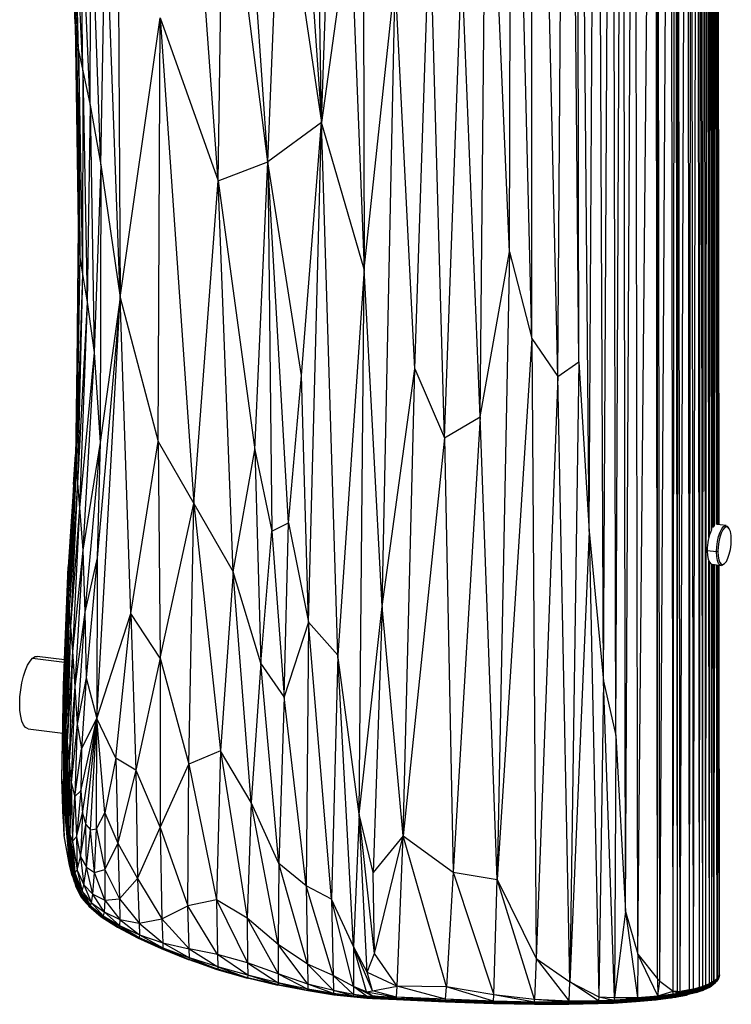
# Paper-space layout '_Dimétrica' of a CAD drawing. Header units: millimetres. Extents: x -171 to 38, y -160 to 385.
# Tile 1 of 9: x -157 to 38, y -160 to 110. Entities that reach past the tile are written whole.
import ezdxf

# ---------------------------------------------------------------- set-up
doc = ezdxf.new("R2010")
doc.units = ezdxf.units.MM

psp = doc.layouts.new('_Dimétrica')

# ---------------------------------------------------------------- linework, layer by layer
at = {"color": 7, "linetype": 'Continuous', "lineweight": 25}
for p, q in [((30.59, -155.2), (30.83, 359.36)), ((31.45, -154.89), (30.83, 359.36)), ((31.45, -154.89), (31.77, 359.78)), ((12.76, -146.4), (17.58, 356.55)), ((18.2, -153.14), (17.58, 356.55)), ((18.8, -153.78), (18.14, 356.62)), ((18.2, -153.14), (18.14, 356.62)), ((18.8, -153.78), (21.85, 357.15)), ((22.49, -156.48), (21.85, 357.15)), ((22.49, -156.48), (23.06, 357.35)), ((23.69, -156.52), (23.06, 357.35)), ((23.69, -156.52), (23.74, 357.47)), ((24.38, -156.57), (23.74, 357.47)), ((24.38, -156.57), (26.34, 358.01)), ((26.97, -156.19), (26.34, 358.01)), ((26.97, -156.19), (27.42, 358.28)), ((28.05, -155.94), (27.42, 358.28)), ((28.05, -155.94), (29.11, 358.75)), ((29.73, -155.48), (29.11, 358.75)), ((29.73, -155.48), (29.97, 359.04)), ((30.59, -155.2), (29.97, 359.04)), ((-3.37, 16.02), (-4.07, 354.42)), ((-0.53, -30.45), (-4.07, 354.42)), ((-0.53, -30.45), (1.55, 355.26)), ((3.36, -71.53), (1.55, 355.26)), ((3.36, -71.53), (5.65, 355.49)), ((6.79, -86.42), (5.65, 355.49)), ((6.79, -86.42), (8.68, 355.7)), ((9.39, -134.7), (8.68, 355.7)), ((9.39, -134.7), (12, 355.97)), ((12.76, -146.4), (12, 355.97)), ((-9.16, 12.01), (-6.64, 352.98)), ((-3.37, 16.02), (-6.64, 352.98)), ((-16.28, 22.47), (-16.13, 315.07)), ((-9.16, 12.01), (-16.13, 315.07)), ((32.24, -32.14), (31.89, 264.26)), ((32.42, -31.48), (32.48, 262.24)), ((32.97, -30.02), (32.62, 262.07)), ((33.08, -29.85), (33.02, 261.82)), ((33.46, -29.38), (33.11, 261.8)), ((33.49, -29.34), (33.22, 261.79)), ((33.6, -29.22), (33.25, 261.78)), ((33.79, -28.99), (33.88, 261.7)), ((34.38, -28.61), (34.03, 261.68)), ((34.41, -28.6), (34.14, 261.67)), ((34.51, -28.58), (34.16, 261.67)), ((34.61, -28.59), (34.49, 261.63)), ((34.92, -28.63), (34.57, 261.62)), ((34.94, -28.63), (34.63, 261.61)), ((34.99, -28.64), (34.64, 261.61)), ((35.01, -28.64), (34.7, 261.6)), ((35.07, -28.65), (34.72, 261.6)), ((-22.39, 46.17), (-21.88, 256.76)), ((-16.28, 22.47), (-21.88, 256.76)), ((-88.67, 70.9), (-99.27, 225.41)), ((-30.42, 0.98), (-28.61, 190.86)), ((-22.39, 46.17), (-28.61, 190.86)), ((-62.51, 186.36), (-62.23, 41.44)), ((-102.24, 65.66), (-111.01, 185.92)), ((-73.89, 81.65), (-75.6, 184.84)), ((-80.62, 178.3), (-73.89, 81.65)), ((-73.89, 81.65), (-70.69, 177.23)), ((-129.93, 170.64), (-129.09, 33.69)), ((-141.41, 108.71), (-144.29, 168.97)), ((-141.41, 108.71), (-143.86, 165.97)), ((-141.11, 105.06), (-143.86, 165.97)), ((-102.24, 65.66), (-100.85, 166.29)), ((-88.67, 70.9), (-100.85, 166.29)), ((-141.11, 105.06), (-143.29, 163.87)), ((-140.49, 101.35), (-143.29, 163.87)), ((-140.49, 101.35), (-142.25, 161.02)), ((-139.34, 95.81), (-142.25, 161.02)), ((-139.34, 95.81), (-140.3, 155.72)), ((-137.38, 86.41), (-140.3, 155.72)), ((-88.67, 70.9), (-85.05, 156.49)), ((-85.05, 156.49), (-73.89, 81.65)), ((-137.38, 86.41), (-137.14, 147.48)), ((-134.43, 70.02), (-137.14, 147.48)), ((-134.43, 70.02), (-133.07, 141.13)), ((-129.09, 33.69), (-133.07, 141.13)), ((-66.03, 138.68), (-73.89, 81.65)), ((-66.03, 138.68), (-62.23, 41.44)), ((-48.36, 14.15), (-44.25, 137.96)), ((-40.19, -4.8), (-44.25, 137.96)), ((-40.19, -4.8), (-35.47, 124.88)), ((-30.42, 0.98), (-35.47, 124.88)), ((-62.23, 41.44), (-53.7, 121.52)), ((-57.32, -51.09), (-53.7, 121.52)), ((-48.36, 14.15), (-53.7, 121.52)), ((-141.44, 109.33), (-140.65, 53.3)), ((-141.41, 108.71), (-141.11, 105.06)), ((-141.41, 108.71), (-140.65, 53.3)), ((-141.41, 108.71), (-140.54, 48.56)), ((-129.09, 33.69), (-118.13, 110.35)), ((-118.66, -5.77), (-118.13, 110.35)), ((-118.13, 110.35), (-102.24, 65.66)), ((-118.13, 110.35), (-108.91, -22.78)), ((-141.11, 105.06), (-140.49, 101.35)), ((-141.11, 105.06), (-140.54, 48.56)), ((-141.11, 105.06), (-140.17, 44.73)), ((-140.49, 101.35), (-139.34, 95.81)), ((-140.49, 101.35), (-140.17, 44.73)), ((-140.49, 101.35), (-139.43, 40.03)), ((-139.34, 95.81), (-139.43, 40.03)), ((-139.34, 95.81), (-137.38, 86.41)), ((-139.34, 95.81), (-138.17, 32.39)), ((-137.38, 86.41), (-138.17, 32.39)), ((-137.38, 86.41), (-134.43, 70.02)), ((-137.38, 86.41), (-136.22, 18.59)), ((-73.89, 81.65), (-88.67, 70.9)), ((-79.41, 12.24), (-73.89, 81.65)), ((-77.45, -55.31), (-73.89, 81.65)), ((-62.23, 41.44), (-73.89, 81.65)), ((-69.47, -64.41), (-73.89, 81.65)), ((-102.24, 65.66), (-88.67, 70.9)), ((-92.19, -8.06), (-88.67, 70.9)), ((-79.41, 12.24), (-88.67, 70.9)), ((-83.01, -28.08), (-88.67, 70.9)), ((-88.67, 70.9), (-87.57, -30.38)), ((-134.43, 70.02), (-136.22, 18.59)), ((-134.43, 70.02), (-134.63, -6.09)), ((-134.43, 70.02), (-129.09, 33.69)), ((-108.91, -22.78), (-102.24, 65.66)), ((-102.24, 65.66), (-92.19, -8.06)), ((-98.12, -41.51), (-102.24, 65.66)), ((-140.65, 53.3), (-141.11, 5.37)), ((-140.65, 53.3), (-140.54, 48.56)), ((-140.54, 48.56), (-141.32, -10.46)), ((-140.54, 48.56), (-140.17, 44.73)), ((-30.42, 0.98), (-22.39, 46.17)), ((-22.39, 46.17), (-25.75, -125.89)), ((-22.39, 46.17), (-16.28, 22.47)), ((-140.17, 44.73), (-141.32, -10.46)), ((-140.17, 44.73), (-141.18, -13.28)), ((-140.17, 44.73), (-139.43, 40.03)), ((-62.23, 41.44), (-69.47, -64.41)), ((-63.64, -108.01), (-62.23, 41.44)), ((-57.32, -51.09), (-62.23, 41.44)), ((-139.43, 40.03), (-141.18, -13.28)), ((-139.43, 40.03), (-140.83, -17.27)), ((-139.43, 40.03), (-138.17, 32.39)), ((-135.51, -81.72), (-129.09, 33.69)), ((-129.09, 33.69), (-135.46, -37.71)), ((-129.09, 33.69), (-134.63, -6.09)), ((-129.09, 33.69), (-118.66, -5.77)), ((-126.18, -52.97), (-129.09, 33.69)), ((-138.17, 32.39), (-140.83, -17.27)), ((-138.17, 32.39), (-140.22, -24.01)), ((-138.17, 32.39), (-136.22, 18.59)), ((-16.28, 22.47), (-25.75, -125.89)), ((-16.28, 22.47), (-9.16, 12.01)), ((-16.28, 22.47), (-15.05, -147.54)), ((-136.22, 18.59), (-140.22, -24.01)), ((-136.22, 18.59), (-139.36, -35.63)), ((-136.22, 18.59), (-134.63, -6.09)), ((-57.32, -51.09), (-48.36, 14.15)), ((-51.55, -113.98), (-48.36, 14.15)), ((-48.36, 14.15), (-40.19, -4.8)), ((-9.16, 12.01), (-3.37, 16.02)), ((-3.37, 16.02), (-5.86, -153.97)), ((-3.37, 16.02), (-0.53, -30.45)), ((-83.01, -28.08), (-79.41, 12.24)), ((-77.45, -55.31), (-79.41, 12.24)), ((-9.16, 12.01), (-15.05, -147.54)), ((-5.86, -153.97), (-9.16, 12.01)), ((-40.19, -4.8), (-30.42, 0.98)), ((-30.42, 0.98), (-37.82, -123.88)), ((-25.75, -125.89), (-30.42, 0.98)), ((-40.19, -4.8), (-51.55, -113.98)), ((-40.19, -4.8), (-37.82, -123.88)), ((-134.63, -6.09), (-139.36, -35.63)), ((-134.63, -6.09), (-138.82, -52.6)), ((-134.63, -6.09), (-135.46, -37.71)), ((-126.18, -52.97), (-118.66, -5.77)), ((-118.66, -5.77), (-108.91, -22.78)), ((-118.66, -5.77), (-118.13, -65.18)), ((-98.12, -41.51), (-92.19, -8.06)), ((-92.19, -8.06), (-87.57, -30.38)), ((-92.19, -8.06), (-90.52, -66.55)), ((-141.3, -8.52), (-143.46, -46.68)), ((-141.32, -10.46), (-143.46, -46.68)), ((-141.3, -8.43), (-143.45, -43.75)), ((-141.32, -10.46), (-143.35, -49.15)), ((-141.9, -17.6), (-141.35, -9.39)), ((-141.32, -10.46), (-141.18, -13.28)), ((-141.18, -13.28), (-143.35, -49.15)), ((-141.18, -13.28), (-143.1, -52.12)), ((-141.18, -13.28), (-140.83, -17.27)), ((-141.71, -15.3), (-143.33, -40.22)), ((-140.83, -17.27), (-143.1, -52.12)), ((-140.83, -17.27), (-142.7, -56.56)), ((-141.9, -17.6), (-142.49, -27.23)), ((-140.83, -17.27), (-140.22, -24.01)), ((-142.1, -21.59), (-143.33, -40.22)), ((-140.22, -24.01), (-142.7, -56.56)), ((-140.22, -24.01), (-142.16, -63.43)), ((-140.22, -24.01), (-139.36, -35.63)), ((-118.13, -65.18), (-108.91, -22.78)), ((-110.31, -94.31), (-108.91, -22.78)), ((-108.91, -22.78), (-98.12, -41.51)), ((-108.91, -22.78), (-101.59, -90.66)), ((-87.57, -30.38), (-83.01, -28.08)), ((-84.13, -75.78), (-83.01, -28.08)), ((-83.01, -28.08), (-77.45, -55.31)), ((36.98, -28.89), (34.55, -28.58)), ((37.79, -29.63), (37.58, -29.32)), ((-90.52, -66.55), (-87.57, -30.38)), ((-87.57, -30.38), (-84.13, -75.78)), ((-0.53, -30.45), (-5.86, -153.97)), ((-0.53, -30.45), (3.36, -71.53)), ((-0.53, -30.45), (2.1, -158.06)), ((-139.36, -35.63), (-142.16, -63.43)), ((-139.36, -35.63), (-141.55, -72.96)), ((-139.36, -35.63), (-138.82, -52.6)), ((-135.46, -37.71), (-138.82, -52.6)), ((-135.46, -37.71), (-138.46, -70.63)), ((-135.46, -37.71), (-135.51, -81.72)), ((34.35, -36.06), (31.82, -35.75)), ((34.73, -36.01), (34.35, -36.06)), ((-144.66, -72.58), (-143.33, -40.22)), ((-143.33, -40.22), (-144.64, -75.16)), ((-143.33, -40.22), (-143.45, -43.75)), ((32.39, -154.48), (32.25, -38.62)), ((32.39, -154.48), (32.42, -38.95)), ((33.11, -154.1), (32.98, -39.46)), ((33.11, -154.1), (33.09, -39.49)), ((33.13, -39.49), (35.6, -39.81)), ((33.61, -153.8), (33.47, -39.54)), ((33.61, -153.8), (33.5, -39.54)), ((33.75, -153.7), (33.61, -39.55)), ((33.75, -153.7), (33.78, -39.58)), ((34.53, -153.03), (34.39, -39.65)), ((34.53, -153.03), (34.42, -39.66)), ((34.66, -152.87), (34.53, -39.67)), ((34.66, -152.87), (34.62, -39.68)), ((35.07, -152.19), (34.94, -39.72)), ((35.07, -152.19), (34.95, -39.72)), ((35.14, -152.01), (35, -39.73)), ((35.14, -152.01), (35.02, -39.73)), ((35.22, -151.23), (35.08, -39.74)), ((36.29, -39.53), (36.57, -39.29)), ((-98.12, -41.51), (-101.59, -90.66)), ((-90.52, -66.55), (-98.12, -41.51)), ((-93.24, -104.8), (-98.12, -41.51)), ((-143.45, -43.75), (-144.64, -75.16)), ((-143.45, -43.75), (-144.53, -77.84)), ((-143.45, -43.75), (-143.46, -46.68)), ((-143.46, -46.68), (-144.53, -77.84)), ((-143.46, -46.68), (-144.42, -79.51)), ((-143.46, -46.68), (-143.35, -49.15)), ((-143.35, -49.15), (-144.42, -79.51)), ((-143.35, -49.15), (-144.24, -81.43)), ((-143.35, -49.15), (-143.1, -52.12)), ((-63.64, -108.01), (-57.32, -51.09)), ((-57.32, -51.09), (-59.73, -123.95)), ((-51.55, -113.98), (-57.32, -51.09)), ((-143.1, -52.12), (-144.24, -81.43)), ((-143.1, -52.12), (-143.97, -84.15)), ((-143.1, -52.12), (-142.7, -56.56)), ((-138.82, -52.6), (-141.55, -72.96)), ((-138.82, -52.6), (-140.88, -83.35)), ((-138.82, -52.6), (-138.46, -70.63)), ((-135.51, -81.72), (-126.18, -52.97)), ((-130.28, -92.65), (-126.18, -52.97)), ((-118.13, -65.18), (-126.18, -52.97)), ((-126.18, -52.97), (-124.81, -95.94)), ((-142.7, -56.56), (-143.97, -84.15)), ((-142.7, -56.56), (-143.6, -88.13)), ((-142.7, -56.56), (-142.16, -63.43)), ((-77.45, -55.31), (-84.13, -75.78)), ((-77.45, -55.31), (-78.13, -127.65)), ((-77.45, -55.31), (-69.47, -64.41)), ((-71.18, -131.29), (-77.45, -55.31)), ((-144.38, -65.67), (-151.87, -64.72)), ((-142.16, -63.43), (-143.6, -88.13)), ((-142.16, -63.43), (-143.13, -93.48)), ((-142.16, -63.43), (-141.55, -72.96)), ((-69.47, -64.41), (-71.18, -131.29)), ((-63.64, -108.01), (-69.47, -64.41)), ((-65.11, -144.24), (-69.47, -64.41)), ((-153.12, -65.22), (-144.4, -66.31)), ((-118.13, -65.18), (-124.81, -95.94)), ((-118.13, -65.18), (-110.31, -94.31)), ((-118.13, -65.18), (-118.12, -111.64)), ((-90.52, -66.55), (-93.24, -104.8)), ((-84.13, -75.78), (-90.52, -66.55)), ((-85.59, -121.55), (-90.52, -66.55)), ((-145.07, -98.36), (-144.66, -72.58)), ((-144.64, -75.16), (-144.66, -72.58)), ((-138.46, -70.63), (-140.88, -83.35)), ((-138.46, -70.63), (-139.72, -90.11)), ((-138.46, -70.63), (-135.51, -81.72)), ((3.36, -71.53), (2.1, -158.06)), ((3.36, -71.53), (6.79, -86.42)), ((6.43, -158.29), (3.36, -71.53)), ((-145.07, -98.36), (-144.64, -75.16)), ((-144.64, -75.16), (-144.53, -77.84)), ((-144.58, -104.88), (-144.64, -75.16)), ((-141.55, -72.96), (-143.13, -93.48)), ((-141.55, -72.96), (-142.52, -99.32)), ((-141.55, -72.96), (-140.88, -83.35)), ((-144.53, -77.84), (-144.58, -104.88)), ((-144.53, -77.84), (-144.42, -79.51)), ((-144.53, -77.84), (-144.43, -104.37)), ((-84.13, -75.78), (-85.59, -121.55)), ((-78.13, -127.65), (-84.13, -75.78)), ((-144.42, -79.51), (-144.43, -104.37)), ((-144.42, -79.51), (-144.24, -81.43)), ((-144.42, -79.51), (-144.28, -105.1)), ((-144.24, -81.43), (-144.28, -105.1)), ((-144.24, -81.43), (-143.97, -84.15)), ((-144.24, -81.43), (-144.06, -106.4)), ((-140.88, -83.35), (-142.52, -99.32)), ((-140.88, -83.35), (-141.57, -103.18)), ((-140.88, -83.35), (-139.72, -90.11)), ((-139.94, -101.63), (-135.51, -81.72)), ((-139.72, -90.11), (-135.51, -81.72)), ((-139.46, -107.72), (-135.51, -81.72)), ((-138.55, -110.79), (-135.51, -81.72)), ((-137.27, -112.27), (-135.51, -81.72)), ((-135.58, -112.05), (-135.51, -81.72)), ((-130.28, -92.65), (-135.51, -81.72)), ((-133.35, -107.61), (-135.51, -81.72)), ((-154.37, -84.57), (-144.87, -85.76)), ((-143.97, -84.15), (-144.06, -106.4)), ((-143.97, -84.15), (-143.6, -88.13)), ((-143.97, -84.15), (-143.77, -108.29)), ((-143.6, -88.13), (-143.77, -108.29)), ((-143.6, -88.13), (-143.13, -93.48)), ((-143.6, -88.13), (-143.4, -110.81)), ((6.79, -86.42), (6.43, -158.29)), ((6.79, -86.42), (9.39, -134.7)), ((-141.57, -103.18), (-139.72, -90.11)), ((-139.72, -90.11), (-139.94, -101.63)), ((-101.59, -90.66), (-110.31, -94.31)), ((-101.59, -90.66), (-102.71, -131.51)), ((-93.24, -104.8), (-101.59, -90.66)), ((-101.59, -90.66), (-94.3, -136.5)), ((-143.13, -93.48), (-143.4, -110.81)), ((-143.13, -93.48), (-142.52, -99.32)), ((-143.13, -93.48), (-142.9, -113.56)), ((-130.28, -92.65), (-133.35, -107.61)), ((-124.81, -95.94), (-130.28, -92.65)), ((-130.28, -92.65), (-129.74, -115.99)), ((-118.12, -111.64), (-110.31, -94.31)), ((-110.61, -133.1), (-110.31, -94.31)), ((-110.31, -94.31), (-102.71, -131.51)), ((-124.81, -95.94), (-129.74, -115.99)), ((-124.81, -95.94), (-118.12, -111.64)), ((-124.81, -95.94), (-124.37, -125.6)), ((-145.07, -98.36), (-144.58, -104.88)), ((-144.44, -113.9), (-145.07, -98.36)), ((-144.74, -109.24), (-145.07, -98.36)), ((-142.52, -99.32), (-142.9, -113.56)), ((-142.52, -99.32), (-141.57, -103.18)), ((-142.52, -99.32), (-142.17, -115.36)), ((-141.57, -103.18), (-139.94, -101.63)), ((-139.94, -101.63), (-141.1, -114.22)), ((-139.94, -101.63), (-139.46, -107.72)), ((-144.58, -104.88), (-144.43, -104.37)), ((-144.44, -113.9), (-144.58, -104.88)), ((-144.58, -104.88), (-143.18, -120.4)), ((-144.43, -104.37), (-144.28, -105.1)), ((-144.43, -104.37), (-143.1, -120.37)), ((-144.43, -104.37), (-143.18, -120.4)), ((-144.28, -105.1), (-144.06, -106.4)), ((-144.28, -105.1), (-142.88, -120.89)), ((-144.28, -105.1), (-143.1, -120.37)), ((-142.17, -115.36), (-141.57, -103.18)), ((-141.57, -103.18), (-141.1, -114.22)), ((-93.24, -104.8), (-94.3, -136.5)), ((-85.59, -121.55), (-93.24, -104.8)), ((-85.82, -143.73), (-93.24, -104.8)), ((-144.06, -106.4), (-143.77, -108.29)), ((-144.06, -106.4), (-142.63, -121.61)), ((-144.06, -106.4), (-142.88, -120.89)), ((-141.1, -114.22), (-139.46, -107.72)), ((-139.46, -107.72), (-139.96, -119.68)), ((-139.46, -107.72), (-138.55, -110.79)), ((-135.58, -112.05), (-133.35, -107.61)), ((-133.35, -107.61), (-129.74, -115.99)), ((-133.35, -107.61), (-133.33, -123.2)), ((-144.74, -109.24), (-144.44, -113.9)), ((-143.77, -108.29), (-143.4, -110.81)), ((-143.77, -108.29), (-142.63, -121.61)), ((-143.77, -108.29), (-142.36, -122.49)), ((-63.64, -108.01), (-65.11, -144.24)), ((-59.73, -123.95), (-63.64, -108.01)), ((-61.37, -151.34), (-63.64, -108.01)), ((-59.4, -146.16), (-63.64, -108.01)), ((-143.4, -110.81), (-142.9, -113.56)), ((-143.4, -110.81), (-142.36, -122.49)), ((-143.4, -110.81), (-142.02, -123.44)), ((-139.96, -119.68), (-138.55, -110.79)), ((-138.55, -110.79), (-137.27, -112.27)), ((-138.32, -122.55), (-138.55, -110.79)), ((-138.32, -122.55), (-137.27, -112.27)), ((-137.27, -112.27), (-135.58, -112.05)), ((-136.14, -124.02), (-137.27, -112.27)), ((-136.14, -124.02), (-135.58, -112.05)), ((-135.58, -112.05), (-133.33, -123.2)), ((-124.37, -125.6), (-118.12, -111.64)), ((-118.12, -111.64), (-110.61, -133.1)), ((-118.12, -111.64), (-117.7, -136.68)), ((-143.04, -121.96), (-144.44, -113.9)), ((-142.9, -113.56), (-142.17, -115.36)), ((-142.9, -113.56), (-142.02, -123.44)), ((-142.9, -113.56), (-141.55, -124.04)), ((-142.17, -115.36), (-141.1, -114.22)), ((-142.17, -115.36), (-140.9, -123.34)), ((-142.17, -115.36), (-141.55, -124.04)), ((-141.1, -114.22), (-139.96, -119.68)), ((-141.1, -114.22), (-140.9, -123.34)), ((-129.74, -115.99), (-133.33, -123.2)), ((-129.74, -115.99), (-124.37, -125.6)), ((-129.74, -115.99), (-129.32, -131.2)), ((-51.55, -113.98), (-59.73, -123.95)), ((-59.4, -146.16), (-51.55, -113.98)), ((-53.18, -155.12), (-51.55, -113.98)), ((-51.55, -113.98), (-37.82, -123.88)), ((-39.69, -155.35), (-51.55, -113.98)), ((-143.18, -120.4), (-143.1, -120.37)), ((-143.18, -120.4), (-141.4, -127.74)), ((-143.04, -121.96), (-143.18, -120.4)), ((-143.1, -120.37), (-142.88, -120.89)), ((-143.1, -120.37), (-141.07, -128.21)), ((-143.1, -120.37), (-141.4, -127.74)), ((-142.88, -120.89), (-142.63, -121.61)), ((-142.88, -120.89), (-140.72, -128.71)), ((-142.88, -120.89), (-141.07, -128.21)), ((-140.9, -123.34), (-139.96, -119.68)), ((-139.96, -119.68), (-138.32, -122.55)), ((-139.96, -119.68), (-139.04, -127.4)), ((-143.04, -121.96), (-141.7, -126.51)), ((-142.24, -124.89), (-143.04, -121.96)), ((-142.63, -121.61), (-142.36, -122.49)), ((-142.63, -121.61), (-140.46, -129.11)), ((-142.63, -121.61), (-140.72, -128.71)), ((-142.36, -122.49), (-142.02, -123.44)), ((-142.36, -122.49), (-140.22, -129.41)), ((-142.36, -122.49), (-140.46, -129.11)), ((-142.02, -123.44), (-141.55, -124.04)), ((-142.02, -123.44), (-140.22, -129.41)), ((-142.02, -123.44), (-139.94, -129.55)), ((-141.55, -124.04), (-140.9, -123.34)), ((-141.55, -124.04), (-139.57, -129.17)), ((-141.55, -124.04), (-139.94, -129.55)), ((-140.9, -123.34), (-139.04, -127.4)), ((-140.9, -123.34), (-139.57, -129.17)), ((-139.04, -127.4), (-138.32, -122.55)), ((-138.32, -122.55), (-136.14, -124.02)), ((-136.57, -129.95), (-138.32, -122.55)), ((-136.57, -129.95), (-136.14, -124.02)), ((-136.14, -124.02), (-133.33, -123.2)), ((-133.36, -131.56), (-136.14, -124.02)), ((-133.33, -123.2), (-133.36, -131.56)), ((-133.33, -123.2), (-129.32, -131.2)), ((-85.59, -121.55), (-85.82, -143.73)), ((-78.13, -127.65), (-85.59, -121.55)), ((-77.76, -149.1), (-85.59, -121.55)), ((-59.4, -146.16), (-59.73, -123.95)), ((-37.82, -123.88), (-39.69, -155.35)), ((-37.82, -123.88), (-25.75, -125.89)), ((-37.82, -123.88), (-26.64, -157.54)), ((-142.24, -124.89), (-142.01, -125.44)), ((-129.32, -131.2), (-124.37, -125.6)), ((-124.37, -125.6), (-117.7, -136.68)), ((-124.37, -125.6), (-123.93, -137.85)), ((-26.64, -157.54), (-25.75, -125.89)), ((-25.75, -125.89), (-15.05, -147.54)), ((-15.51, -158.81), (-25.75, -125.89)), ((-141.4, -127.74), (-141.07, -128.21)), ((-141.4, -127.74), (-139.09, -131.69)), ((-141.4, -127.74), (-139.84, -130.79)), ((-141.07, -128.21), (-140.72, -128.71)), ((-141.07, -128.21), (-138.3, -132.53)), ((-141.07, -128.21), (-139.09, -131.69)), ((-140.72, -128.71), (-140.46, -129.11)), ((-140.72, -128.71), (-137.91, -132.98)), ((-140.72, -128.71), (-138.3, -132.53)), ((-140.46, -129.11), (-140.22, -129.41)), ((-140.46, -129.11), (-137.66, -133.21)), ((-140.46, -129.11), (-137.91, -132.98)), ((-140.22, -129.41), (-139.94, -129.55)), ((-140.22, -129.41), (-137.46, -133.28)), ((-140.22, -129.41), (-137.66, -133.21)), ((-139.94, -129.55), (-139.57, -129.17)), ((-139.94, -129.55), (-137.23, -133.1)), ((-139.94, -129.55), (-137.46, -133.28)), ((-139.57, -129.17), (-139.04, -127.4)), ((-139.57, -129.17), (-136.94, -132.31)), ((-139.57, -129.17), (-137.23, -133.1)), ((-139.04, -127.4), (-136.57, -129.95)), ((-139.04, -127.4), (-136.94, -132.31)), ((-71.18, -131.29), (-78.13, -127.65)), ((-78.13, -127.65), (-77.76, -149.1)), ((-70.74, -152.26), (-78.13, -127.65)), ((-139.84, -130.79), (-139.09, -131.69)), ((-139.09, -131.69), (-138.3, -132.53)), ((-136.94, -132.31), (-136.57, -129.95)), ((-136.57, -129.95), (-133.36, -131.56)), ((-133.54, -134.8), (-136.57, -129.95)), ((-133.36, -131.56), (-133.54, -134.8)), ((-133.36, -131.56), (-129.32, -131.2)), ((-133.36, -131.56), (-129.22, -136.85)), ((-129.32, -131.2), (-123.93, -137.85)), ((-129.32, -131.2), (-129.22, -136.85)), ((-102.71, -131.51), (-110.61, -133.1)), ((-94.3, -136.5), (-102.71, -131.51)), ((-102.71, -131.51), (-94.21, -148.72)), ((-102.71, -131.51), (-102.42, -146.44)), ((-65.11, -144.24), (-71.18, -131.29)), ((-71.18, -131.29), (-70.74, -152.26)), ((-65.17, -155.23), (-71.18, -131.29)), ((-138.3, -132.53), (-137.91, -132.98)), ((-137.91, -132.98), (-137.66, -133.21)), ((-137.66, -133.21), (-137.46, -133.28)), ((-137.66, -133.21), (-134.1, -136.26)), ((-137.66, -133.21), (-134.34, -136.1)), ((-137.46, -133.28), (-137.23, -133.1)), ((-137.46, -133.28), (-133.91, -136.22)), ((-137.46, -133.28), (-134.1, -136.26)), ((-137.23, -133.1), (-136.94, -132.31)), ((-137.23, -133.1), (-133.73, -135.9)), ((-137.23, -133.1), (-133.91, -136.22)), ((-136.94, -132.31), (-133.54, -134.8)), ((-136.94, -132.31), (-133.73, -135.9)), ((-133.54, -134.8), (-133.73, -135.9)), ((-133.54, -134.8), (-129.22, -136.85)), ((-133.54, -134.8), (-129.3, -138.54)), ((-117.7, -136.68), (-110.61, -133.1)), ((-102.42, -146.44), (-110.61, -133.1)), ((-110.22, -144.95), (-110.61, -133.1)), ((9.39, -134.7), (6.43, -158.29)), ((9.39, -134.7), (12.76, -146.4)), ((9.39, -134.7), (12.67, -158.26)), ((-134.1, -136.26), (-134.34, -136.1)), ((-134.34, -136.1), (-129.89, -138.97)), ((-133.91, -136.22), (-134.1, -136.26)), ((-134.1, -136.26), (-129.61, -139.09)), ((-134.1, -136.26), (-129.89, -138.97)), ((-133.73, -135.9), (-133.91, -136.22)), ((-133.91, -136.22), (-129.43, -139.01)), ((-133.91, -136.22), (-129.61, -139.09)), ((-133.73, -135.9), (-129.3, -138.54)), ((-133.73, -135.9), (-129.43, -139.01)), ((-129.22, -136.85), (-129.3, -138.54)), ((-129.22, -136.85), (-123.93, -137.85)), ((-129.22, -136.85), (-123.85, -141.07)), ((-123.93, -137.85), (-117.7, -136.68)), ((-117.7, -136.68), (-110.22, -144.95)), ((-117.7, -136.68), (-117.44, -143.28)), ((-85.82, -143.73), (-94.3, -136.5)), ((-94.3, -136.5), (-94.21, -148.72)), ((-94.3, -136.5), (-85.84, -151.81)), ((-129.89, -138.97), (-124.39, -141.89)), ((-129.61, -139.09), (-129.89, -138.97)), ((-129.43, -139.01), (-129.61, -139.09)), ((-129.61, -139.09), (-124.08, -141.99)), ((-129.61, -139.09), (-124.39, -141.89)), ((-129.3, -138.54), (-129.43, -139.01)), ((-129.43, -139.01), (-123.92, -141.84)), ((-129.43, -139.01), (-124.08, -141.99)), ((-129.3, -138.54), (-123.85, -141.07)), ((-129.3, -138.54), (-123.92, -141.84)), ((-123.93, -137.85), (-117.44, -143.28)), ((-123.93, -137.85), (-123.85, -141.07)), ((-124.39, -141.89), (-117.86, -144.87)), ((-124.08, -141.99), (-124.39, -141.89)), ((-123.92, -141.84), (-124.08, -141.99)), ((-124.08, -141.99), (-117.56, -144.94)), ((-124.08, -141.99), (-117.86, -144.87)), ((-123.85, -141.07), (-123.92, -141.84)), ((-123.92, -141.84), (-117.44, -144.68)), ((-123.92, -141.84), (-117.56, -144.94)), ((-123.85, -141.07), (-117.44, -143.28)), ((-123.85, -141.07), (-117.44, -144.68)), ((-117.56, -144.94), (-117.86, -144.87)), ((-117.86, -144.87), (-110.49, -147.81)), ((-117.44, -144.68), (-117.56, -144.94)), ((-117.56, -144.94), (-110.23, -147.82)), ((-117.56, -144.94), (-110.49, -147.81)), ((-117.44, -143.28), (-110.22, -144.95)), ((-117.44, -143.28), (-110.15, -147.38)), ((-117.44, -143.28), (-117.44, -144.68)), ((-117.44, -144.68), (-110.15, -147.38)), ((-117.44, -144.68), (-110.23, -147.82)), ((-102.42, -146.44), (-110.22, -144.95)), ((-110.22, -144.95), (-102.32, -149.85)), ((-110.15, -147.38), (-110.22, -144.95)), ((-85.82, -143.73), (-85.84, -151.81)), ((-77.76, -149.1), (-85.82, -143.73)), ((-77.71, -154.59), (-85.82, -143.73)), ((-65.11, -144.24), (-65.17, -155.23)), ((-61.37, -151.34), (-65.11, -144.24)), ((-59.98, -156.42), (-65.11, -144.24)), ((-61.59, -156.75), (-65.11, -144.24)), ((-102.57, -150.54), (-110.49, -147.81)), ((-110.49, -147.81), (-110.23, -147.82)), ((-110.23, -147.82), (-110.15, -147.38)), ((-102.36, -150.49), (-110.23, -147.82)), ((-110.23, -147.82), (-102.57, -150.54)), ((-102.32, -149.85), (-110.15, -147.38)), ((-110.15, -147.38), (-102.36, -150.49)), ((-94.21, -148.72), (-102.42, -146.44)), ((-94.16, -152.13), (-102.42, -146.44)), ((-102.42, -146.44), (-102.32, -149.85)), ((-61.37, -151.34), (-59.4, -146.16)), ((-53.18, -155.12), (-59.4, -146.16)), ((-15.05, -147.54), (-15.51, -158.81)), ((-15.05, -147.54), (-5.86, -153.97)), ((-15.05, -147.54), (-6, -159.24)), ((12.76, -146.4), (12.67, -158.26)), ((12.76, -146.4), (18.2, -153.14)), ((18.23, -157.82), (12.76, -146.4)), ((-102.36, -150.49), (-102.57, -150.54)), ((-94.32, -152.93), (-102.57, -150.54)), ((-102.57, -150.54), (-94.86, -152.77)), ((-102.32, -149.85), (-102.36, -150.49)), ((-94.17, -152.83), (-102.36, -150.49)), ((-102.36, -150.49), (-94.32, -152.93)), ((-94.16, -152.13), (-102.32, -149.85)), ((-102.32, -149.85), (-94.17, -152.83)), ((-85.84, -151.81), (-94.21, -148.72)), ((-94.21, -148.72), (-85.83, -154.23)), ((-94.21, -148.72), (-94.16, -152.13)), ((-70.74, -152.26), (-77.76, -149.1)), ((-77.76, -149.1), (-77.71, -154.59)), ((-70.63, -156.38), (-77.76, -149.1)), ((-94.32, -152.93), (-94.86, -152.77)), ((-94.17, -152.83), (-94.32, -152.93)), ((-85.91, -154.9), (-94.32, -152.93)), ((-94.16, -152.13), (-94.17, -152.83)), ((-85.83, -154.8), (-94.17, -152.83)), ((-94.17, -152.83), (-85.91, -154.9)), ((-85.83, -154.23), (-94.16, -152.13)), ((-85.83, -154.8), (-94.16, -152.13)), ((-77.71, -154.59), (-85.84, -151.81)), ((-85.84, -151.81), (-77.69, -155.98)), ((-85.84, -151.81), (-85.83, -154.23)), ((-65.17, -155.23), (-70.74, -152.26)), ((-70.74, -152.26), (-70.63, -156.38)), ((-65.13, -157.44), (-70.74, -152.26)), ((-61.37, -151.34), (-53.18, -155.12)), ((-59.98, -156.42), (-61.37, -151.34)), ((18.2, -153.14), (18.8, -153.78)), ((18.2, -153.14), (18.23, -157.82)), ((18.23, -157.82), (18.8, -153.78)), ((18.8, -153.78), (22.49, -156.48)), ((33.61, -153.8), (33.11, -154.1)), ((34.32, -153.86), (33.41, -154.62)), ((34.44, -153.6), (33.52, -154.37)), ((34.32, -153.86), (33.52, -154.37)), ((34.53, -153.03), (33.59, -154.09)), ((33.59, -154.09), (34.51, -153.32)), ((34.44, -153.6), (33.59, -154.09)), ((33.75, -153.7), (33.59, -154.09)), ((33.59, -154.09), (33.61, -153.8)), ((33.61, -153.8), (33.75, -153.7)), ((33.75, -153.7), (34.53, -153.03)), ((34.16, -154.1), (34.32, -153.86)), ((34.86, -153.04), (34.32, -153.86)), ((34.32, -153.86), (34.44, -153.6)), ((34.98, -152.77), (34.44, -153.6)), ((34.86, -153.04), (34.44, -153.6)), ((34.44, -153.6), (34.51, -153.32)), ((35.07, -152.19), (34.51, -153.32)), ((35.05, -152.49), (34.51, -153.32)), ((34.51, -153.32), (34.98, -152.77)), ((34.66, -152.87), (34.51, -153.32)), ((34.51, -153.32), (34.53, -153.03)), ((34.53, -153.03), (34.66, -152.87)), ((34.66, -152.87), (35.07, -152.19)), ((34.86, -153.04), (34.98, -152.77)), ((35.05, -152.49), (34.98, -152.77)), ((35.14, -152.01), (35.05, -152.49)), ((35.07, -152.19), (35.05, -152.49)), ((35.07, -152.19), (35.14, -152.01)), ((35.14, -152.01), (35.22, -151.23)), ((35.17, -151.69), (35.19, -151.53)), ((35.19, -151.53), (35.22, -151.23)), ((-85.83, -154.8), (-85.91, -154.9)), ((-77.69, -156.44), (-85.91, -154.9)), ((-77.69, -155.98), (-85.83, -154.23)), ((-85.83, -154.23), (-77.68, -156.34)), ((-85.83, -154.23), (-85.83, -154.8)), ((-77.68, -156.34), (-85.83, -154.8)), ((-77.69, -156.44), (-85.83, -154.8)), ((-70.63, -156.38), (-77.71, -154.59)), ((-77.71, -154.59), (-77.69, -155.98)), ((-70.6, -157.19), (-77.71, -154.59)), ((-70.6, -157.19), (-77.69, -155.98)), ((-77.69, -155.98), (-70.57, -157.41)), ((-77.69, -155.98), (-77.68, -156.34)), ((-77.68, -156.34), (-77.69, -156.44)), ((-70.55, -157.49), (-77.69, -156.44)), ((-70.57, -157.41), (-77.68, -156.34)), ((-77.68, -156.34), (-70.55, -157.49)), ((-65.13, -157.44), (-70.63, -156.38)), ((-70.63, -156.38), (-70.6, -157.19)), ((-65.11, -157.89), (-70.63, -156.38)), ((-61.59, -156.75), (-65.17, -155.23)), ((-65.17, -155.23), (-65.13, -157.44)), ((-61.59, -157.86), (-65.17, -155.23)), ((-60.02, -157.83), (-65.17, -155.23)), ((-61.59, -156.75), (-59.98, -156.42)), ((-59.98, -156.42), (-53.18, -155.12)), ((-53.36, -158.14), (-59.98, -156.42)), ((-53.36, -158.14), (-53.18, -155.12)), ((-39.69, -155.35), (-53.18, -155.12)), ((-39.92, -158.76), (-53.18, -155.12)), ((-39.92, -158.76), (-39.69, -155.35)), ((-26.64, -157.54), (-39.69, -155.35)), ((-26.76, -159.3), (-39.69, -155.35)), ((-6, -159.24), (-5.86, -153.97)), ((-5.86, -153.97), (2.1, -158.06)), ((2.03, -159.14), (-5.86, -153.97)), ((18.23, -157.82), (22.49, -156.48)), ((22.48, -157.29), (22.49, -156.48)), ((22.49, -156.48), (23.69, -156.52)), ((23.69, -157.1), (22.49, -156.48)), ((23.69, -157.1), (26.97, -156.19)), ((23.69, -157.1), (26.96, -156.47)), ((23.69, -156.52), (24.38, -156.57)), ((23.69, -157.1), (23.69, -156.52)), ((23.69, -157.1), (24.38, -156.57)), ((26.97, -156.19), (24.38, -156.57)), ((29.47, -156.49), (26.75, -157.19)), ((29.58, -156.28), (26.85, -156.98)), ((29.47, -156.49), (26.85, -156.98)), ((29.67, -156.03), (26.92, -156.74)), ((29.58, -156.28), (26.92, -156.74)), ((26.92, -156.74), (26.96, -156.47)), ((26.96, -156.47), (29.72, -155.76)), ((26.96, -156.47), (28.05, -155.94)), ((29.67, -156.03), (26.96, -156.47)), ((26.96, -156.47), (26.97, -156.19)), ((28.05, -155.94), (26.97, -156.19)), ((29.73, -155.48), (28.05, -155.94)), ((29.72, -155.76), (28.05, -155.94)), ((30.6, -156.33), (28.97, -156.89)), ((30.81, -156.23), (29.16, -156.8)), ((30.6, -156.33), (29.16, -156.8)), ((31, -156.09), (29.33, -156.66)), ((30.81, -156.23), (29.33, -156.66)), ((29.33, -156.66), (29.47, -156.49)), ((31.16, -155.91), (29.47, -156.49)), ((31, -156.09), (29.47, -156.49)), ((29.47, -156.49), (29.58, -156.28)), ((31.29, -155.69), (29.58, -156.28)), ((31.16, -155.91), (29.58, -156.28)), ((29.58, -156.28), (29.67, -156.03)), ((31.38, -155.45), (29.67, -156.03)), ((31.29, -155.69), (29.67, -156.03)), ((29.67, -156.03), (29.72, -155.76)), ((29.72, -155.76), (31.44, -155.17)), ((29.72, -155.76), (30.59, -155.2)), ((31.38, -155.45), (29.72, -155.76)), ((29.72, -155.76), (29.73, -155.48)), ((30.59, -155.2), (29.73, -155.48)), ((31.45, -154.89), (30.59, -155.2)), ((31.44, -155.17), (30.59, -155.2)), ((30.6, -156.33), (30.81, -156.23)), ((32.39, -155.49), (30.81, -156.23)), ((30.81, -156.23), (31, -156.09)), ((32.6, -155.34), (31, -156.09)), ((32.39, -155.49), (31, -156.09)), ((31, -156.09), (31.16, -155.91)), ((32.78, -155.15), (31.16, -155.91)), ((32.6, -155.34), (31.16, -155.91)), ((31.16, -155.91), (31.29, -155.69)), ((32.93, -154.92), (31.29, -155.69)), ((32.78, -155.15), (31.29, -155.69)), ((31.29, -155.69), (31.38, -155.45)), ((33.03, -154.67), (31.38, -155.45)), ((32.93, -154.92), (31.38, -155.45)), ((31.38, -155.45), (31.44, -155.17)), ((31.44, -155.17), (33.09, -154.4)), ((31.44, -155.17), (32.39, -154.48)), ((33.03, -154.67), (31.44, -155.17)), ((31.44, -155.17), (31.45, -154.89)), ((32.39, -154.48), (31.45, -154.89)), ((33.11, -154.1), (32.39, -154.48)), ((33.09, -154.4), (32.39, -154.48)), ((32.86, -155.2), (32.39, -155.49)), ((32.39, -155.49), (32.6, -155.34)), ((33.08, -155.04), (32.6, -155.34)), ((32.6, -155.34), (32.78, -155.15)), ((32.86, -155.2), (32.6, -155.34)), ((33.27, -154.85), (32.78, -155.15)), ((32.78, -155.15), (32.93, -154.92)), ((33.08, -155.04), (32.78, -155.15)), ((32.86, -155.2), (33.08, -155.04)), ((33.41, -154.62), (32.93, -154.92)), ((32.93, -154.92), (33.03, -154.67)), ((33.27, -154.85), (32.93, -154.92)), ((33.52, -154.37), (33.03, -154.67)), ((33.03, -154.67), (33.09, -154.4)), ((33.41, -154.62), (33.03, -154.67)), ((33.96, -154.3), (33.08, -155.04)), ((33.08, -155.04), (33.27, -154.85)), ((33.09, -154.4), (33.59, -154.09)), ((33.09, -154.4), (33.11, -154.1)), ((33.52, -154.37), (33.09, -154.4)), ((33.59, -154.09), (33.11, -154.1)), ((34.16, -154.1), (33.27, -154.85)), ((33.96, -154.3), (33.27, -154.85)), ((33.27, -154.85), (33.41, -154.62)), ((34.16, -154.1), (33.41, -154.62)), ((33.41, -154.62), (33.52, -154.37)), ((33.52, -154.37), (33.59, -154.09)), ((33.96, -154.3), (34.16, -154.1)), ((-65.11, -157.89), (-70.6, -157.19)), ((-65.09, -158.04), (-70.6, -157.19)), ((-70.6, -157.19), (-70.57, -157.41)), ((-65.09, -158.04), (-70.57, -157.41)), ((-70.57, -157.41), (-65.06, -158.11)), ((-70.57, -157.41), (-70.55, -157.49)), ((-65.06, -158.11), (-70.55, -157.49)), ((-70.55, -157.49), (-65.05, -158.12)), ((-61.59, -157.86), (-65.13, -157.44)), ((-61.58, -158.15), (-65.13, -157.44)), ((-60.02, -158.17), (-65.13, -157.44)), ((-65.13, -157.44), (-65.11, -157.89)), ((-61.57, -158.29), (-65.11, -157.89)), ((-60.01, -158.34), (-65.11, -157.89)), ((-61.58, -158.15), (-65.11, -157.89)), ((-65.11, -157.89), (-65.09, -158.04)), ((-61.55, -158.37), (-65.09, -158.04)), ((-60, -158.44), (-65.09, -158.04)), ((-61.57, -158.29), (-65.09, -158.04)), ((-65.09, -158.04), (-65.06, -158.11)), ((-59.98, -158.49), (-65.06, -158.11)), ((-65.06, -158.11), (-61.55, -158.37)), ((-61.54, -158.41), (-65.06, -158.11)), ((-65.06, -158.11), (-65.05, -158.12)), ((-65.05, -158.12), (-61.54, -158.41)), ((-61.59, -156.75), (-53.36, -158.14)), ((-60.02, -157.83), (-61.59, -156.75)), ((-61.59, -157.86), (-60.02, -157.83)), ((-61.59, -157.86), (-53.36, -158.49)), ((-60.02, -158.17), (-61.59, -157.86)), ((-61.58, -158.15), (-53.35, -158.66)), ((-61.58, -158.15), (-60.02, -158.17)), ((-60.01, -158.34), (-61.58, -158.15)), ((-61.57, -158.29), (-53.34, -158.77)), ((-61.57, -158.29), (-60.01, -158.34)), ((-60, -158.44), (-61.57, -158.29)), ((-61.55, -158.37), (-53.33, -158.84)), ((-61.55, -158.37), (-60, -158.44)), ((-59.98, -158.49), (-61.55, -158.37)), ((-61.54, -158.41), (-59.98, -158.49)), ((-60.02, -157.83), (-53.36, -158.14)), ((-53.36, -158.49), (-60.02, -157.83)), ((-60.02, -158.17), (-53.36, -158.49)), ((-53.35, -158.66), (-60.02, -158.17)), ((-60.01, -158.34), (-53.35, -158.66)), ((-53.34, -158.77), (-60.01, -158.34)), ((-60, -158.44), (-53.34, -158.77)), ((-53.33, -158.84), (-60, -158.44)), ((-59.98, -158.49), (-53.33, -158.84)), ((-59.98, -158.49), (-53.36, -158.84)), ((-39.92, -158.76), (-53.36, -158.14)), ((-39.93, -159.11), (-53.36, -158.14)), ((-53.36, -158.49), (-53.36, -158.14)), ((-39.93, -159.11), (-53.36, -158.49)), ((-39.92, -159.28), (-53.36, -158.49)), ((-53.35, -158.66), (-53.36, -158.49)), ((-53.36, -158.84), (-39.91, -159.47)), ((-53.36, -158.84), (-53.33, -158.84)), ((-39.92, -159.28), (-53.35, -158.66)), ((-39.91, -159.39), (-53.35, -158.66)), ((-53.34, -158.77), (-53.35, -158.66)), ((-39.91, -159.39), (-53.34, -158.77)), ((-39.89, -159.46), (-53.34, -158.77)), ((-53.33, -158.84), (-53.34, -158.77)), ((-39.89, -159.46), (-53.33, -158.84)), ((-39.91, -159.47), (-53.33, -158.84)), ((-39.93, -159.11), (-39.92, -158.76)), ((-26.76, -159.57), (-39.93, -159.11)), ((-26.75, -159.73), (-39.93, -159.11)), ((-39.92, -159.28), (-39.93, -159.11)), ((-26.76, -159.3), (-39.92, -158.76)), ((-26.76, -159.57), (-39.92, -158.76)), ((-26.75, -159.73), (-39.92, -159.28)), ((-26.75, -159.85), (-39.92, -159.28)), ((-39.91, -159.39), (-39.92, -159.28)), ((-26.76, -159.3), (-26.64, -157.54)), ((-15.51, -158.81), (-26.64, -157.54)), ((-15.55, -159.56), (-26.64, -157.54)), ((-15.55, -159.56), (-15.51, -158.81)), ((-6, -159.24), (-15.51, -158.81)), ((-6.02, -159.56), (-15.51, -158.81)), ((-6.02, -159.56), (-6, -159.24)), ((2.03, -159.14), (-6, -159.24)), ((2.02, -159.39), (-6, -159.24)), ((2.02, -159.39), (2.03, -159.14)), ((6.36, -159.21), (2.02, -159.39)), ((2.1, -158.06), (2.03, -159.14)), ((6.38, -158.98), (2.03, -159.14)), ((6.36, -159.21), (2.03, -159.14)), ((2.1, -158.06), (6.43, -158.29)), ((2.1, -158.06), (6.38, -158.98)), ((12.51, -159.19), (6.29, -159.57)), ((12.56, -159.04), (6.33, -159.41)), ((12.51, -159.19), (6.33, -159.41)), ((6.33, -159.41), (6.36, -159.21)), ((12.6, -158.84), (6.36, -159.21)), ((6.36, -159.21), (6.38, -158.98)), ((12.56, -159.04), (6.36, -159.21)), ((6.38, -158.98), (6.43, -158.29)), ((12.63, -158.6), (6.38, -158.98)), ((12.6, -158.84), (6.38, -158.98)), ((6.43, -158.29), (12.67, -158.26)), ((12.63, -158.6), (6.43, -158.29)), ((12.3, -159.4), (17.74, -158.9)), ((17.85, -158.88), (12.37, -159.38)), ((17.74, -158.9), (12.37, -159.38)), ((17.94, -158.81), (12.44, -159.31)), ((17.85, -158.88), (12.44, -159.31)), ((12.44, -159.31), (12.51, -159.19)), ((18.03, -158.69), (12.51, -159.19)), ((17.94, -158.81), (12.51, -159.19)), ((12.51, -159.19), (12.56, -159.04)), ((18.1, -158.53), (12.56, -159.04)), ((18.03, -158.69), (12.56, -159.04)), ((12.56, -159.04), (12.6, -158.84)), ((18.16, -158.33), (12.6, -158.84)), ((18.1, -158.53), (12.6, -158.84)), ((12.6, -158.84), (12.63, -158.6)), ((18.2, -158.1), (12.63, -158.6)), ((12.67, -158.26), (12.63, -158.6)), ((18.16, -158.33), (12.63, -158.6)), ((12.67, -158.26), (18.23, -157.82)), ((12.67, -158.26), (18.2, -158.1)), ((17.74, -158.9), (21.87, -158.37)), ((17.74, -158.9), (17.85, -158.88)), ((22.01, -158.35), (17.85, -158.88)), ((21.87, -158.37), (17.85, -158.88)), ((17.85, -158.88), (17.94, -158.81)), ((22.13, -158.28), (17.94, -158.81)), ((22.01, -158.35), (17.94, -158.81)), ((17.94, -158.81), (18.03, -158.69)), ((22.23, -158.16), (18.03, -158.69)), ((22.13, -158.28), (18.03, -158.69)), ((18.03, -158.69), (18.1, -158.53)), ((22.32, -157.99), (18.1, -158.53)), ((22.23, -158.16), (18.1, -158.53)), ((18.1, -158.53), (18.16, -158.33)), ((22.4, -157.79), (18.16, -158.33)), ((22.32, -157.99), (18.16, -158.33)), ((18.16, -158.33), (18.2, -158.1)), ((22.45, -157.55), (18.2, -158.1)), ((22.4, -157.79), (18.2, -158.1)), ((18.2, -158.1), (18.23, -157.82)), ((18.23, -157.82), (22.48, -157.29)), ((22.45, -157.55), (18.23, -157.82)), ((21.87, -158.37), (23.04, -158.19)), ((21.87, -158.37), (22.01, -158.35)), ((23.18, -158.17), (22.01, -158.35)), ((23.04, -158.19), (22.01, -158.35)), ((22.01, -158.35), (22.13, -158.28)), ((23.31, -158.09), (22.13, -158.28)), ((22.13, -158.28), (22.23, -158.16)), ((23.18, -158.17), (22.13, -158.28)), ((23.42, -157.97), (22.23, -158.16)), ((22.23, -158.16), (22.32, -157.99)), ((23.31, -158.09), (22.23, -158.16)), ((22.32, -157.99), (22.4, -157.79)), ((23.52, -157.8), (22.32, -157.99)), ((23.42, -157.97), (22.32, -157.99)), ((22.4, -157.79), (22.45, -157.55)), ((23.6, -157.6), (22.4, -157.79)), ((23.52, -157.8), (22.4, -157.79)), ((22.45, -157.55), (22.48, -157.29)), ((23.65, -157.36), (22.45, -157.55)), ((23.6, -157.6), (22.45, -157.55)), ((22.48, -157.29), (23.69, -157.1)), ((23.65, -157.36), (22.48, -157.29)), ((23.04, -158.19), (26.17, -157.6)), ((23.04, -158.19), (23.18, -158.17)), ((26.34, -157.56), (23.18, -158.17)), ((26.17, -157.6), (23.18, -158.17)), ((23.18, -158.17), (23.31, -158.09)), ((26.5, -157.48), (23.31, -158.09)), ((26.34, -157.56), (23.31, -158.09)), ((23.31, -158.09), (23.42, -157.97)), ((26.64, -157.36), (23.42, -157.97)), ((26.5, -157.48), (23.42, -157.97)), ((23.42, -157.97), (23.52, -157.8)), ((26.75, -157.19), (23.52, -157.8)), ((26.64, -157.36), (23.52, -157.8)), ((23.52, -157.8), (23.6, -157.6)), ((26.85, -156.98), (23.6, -157.6)), ((26.75, -157.19), (23.6, -157.6)), ((23.6, -157.6), (23.65, -157.36)), ((26.92, -156.74), (23.65, -157.36)), ((26.85, -156.98), (23.65, -157.36)), ((23.65, -157.36), (23.69, -157.1)), ((26.92, -156.74), (23.69, -157.1)), ((26.17, -157.6), (26.34, -157.56)), ((28.97, -156.89), (26.34, -157.56)), ((26.34, -157.56), (26.5, -157.48)), ((29.16, -156.8), (26.5, -157.48)), ((28.97, -156.89), (26.5, -157.48)), ((26.5, -157.48), (26.64, -157.36)), ((29.33, -156.66), (26.64, -157.36)), ((29.16, -156.8), (26.64, -157.36)), ((26.64, -157.36), (26.75, -157.19)), ((29.33, -156.66), (26.75, -157.19)), ((26.75, -157.19), (26.85, -156.98)), ((26.85, -156.98), (26.92, -156.74)), ((28.97, -156.89), (29.16, -156.8)), ((29.16, -156.8), (29.33, -156.66)), ((-26.75, -159.85), (-39.91, -159.39)), ((-26.74, -159.91), (-39.91, -159.39)), ((-39.89, -159.46), (-39.91, -159.39)), ((-39.91, -159.47), (-39.89, -159.46)), ((-39.91, -159.47), (-26.75, -159.93)), ((-26.74, -159.91), (-39.89, -159.46)), ((-26.75, -159.93), (-39.89, -159.46)), ((-15.55, -159.56), (-26.76, -159.3)), ((-26.76, -159.57), (-26.76, -159.3)), ((-15.55, -159.77), (-26.76, -159.3)), ((-15.55, -159.77), (-26.76, -159.57)), ((-26.75, -159.73), (-26.76, -159.57)), ((-15.55, -159.93), (-26.76, -159.57)), ((-15.55, -159.93), (-26.75, -159.73)), ((-26.75, -159.85), (-26.75, -159.73)), ((-15.56, -160.04), (-26.75, -159.73)), ((-15.56, -160.04), (-26.75, -159.85)), ((-26.74, -159.91), (-26.75, -159.85)), ((-15.57, -160.11), (-26.75, -159.85)), ((-26.75, -159.93), (-26.74, -159.91)), ((-26.75, -159.93), (-15.58, -160.13)), ((-15.57, -160.11), (-26.74, -159.91)), ((-15.58, -160.13), (-26.74, -159.91)), ((-15.58, -160.13), (-15.57, -160.11)), ((-15.58, -160.13), (-6.11, -160.11)), ((-15.57, -160.11), (-15.56, -160.04)), ((-6.09, -160.1), (-15.57, -160.11)), ((-6.11, -160.11), (-15.57, -160.11)), ((-15.56, -160.04), (-15.55, -159.93)), ((-6.06, -160.03), (-15.56, -160.04)), ((-6.09, -160.1), (-15.56, -160.04)), ((-15.55, -159.77), (-15.55, -159.56)), ((-6.02, -159.56), (-15.55, -159.56)), ((-6.03, -159.76), (-15.55, -159.56)), ((-6.03, -159.76), (-15.55, -159.77)), ((-15.55, -159.93), (-15.55, -159.77)), ((-6.04, -159.92), (-15.55, -159.77)), ((-6.04, -159.92), (-15.55, -159.93)), ((-6.06, -160.03), (-15.55, -159.93)), ((-6.11, -160.11), (1.86, -159.94)), ((-6.11, -160.11), (-6.09, -160.1)), ((1.9, -159.92), (-6.09, -160.1)), ((1.86, -159.94), (-6.09, -160.1)), ((-6.09, -160.1), (-6.06, -160.03)), ((1.94, -159.86), (-6.06, -160.03)), ((-6.06, -160.03), (-6.04, -159.92)), ((1.9, -159.92), (-6.06, -160.03)), ((1.97, -159.75), (-6.04, -159.92)), ((-6.04, -159.92), (-6.03, -159.76)), ((1.94, -159.86), (-6.04, -159.92)), ((-6.03, -159.76), (-6.02, -159.56)), ((2, -159.59), (-6.03, -159.76)), ((1.97, -159.75), (-6.03, -159.76)), ((2.02, -159.39), (-6.02, -159.56)), ((2, -159.59), (-6.02, -159.56)), ((1.86, -159.94), (6.14, -159.77)), ((1.86, -159.94), (1.9, -159.92)), ((6.2, -159.75), (1.9, -159.92)), ((6.14, -159.77), (1.9, -159.92)), ((1.9, -159.92), (1.94, -159.86)), ((6.25, -159.69), (1.94, -159.86)), ((1.94, -159.86), (1.97, -159.75)), ((6.2, -159.75), (1.94, -159.86)), ((6.29, -159.57), (1.97, -159.75)), ((1.97, -159.75), (2, -159.59)), ((6.25, -159.69), (1.97, -159.75)), ((2, -159.59), (2.02, -159.39)), ((6.33, -159.41), (2, -159.59)), ((6.29, -159.57), (2, -159.59)), ((6.33, -159.41), (2.02, -159.39)), ((6.14, -159.77), (12.3, -159.4)), ((6.14, -159.77), (6.2, -159.75)), ((12.37, -159.38), (6.2, -159.75)), ((12.3, -159.4), (6.2, -159.75)), ((6.2, -159.75), (6.25, -159.69)), ((12.44, -159.31), (6.25, -159.69)), ((12.37, -159.38), (6.25, -159.69)), ((6.25, -159.69), (6.29, -159.57)), ((12.44, -159.31), (6.29, -159.57)), ((6.29, -159.57), (6.33, -159.41)), ((12.3, -159.4), (12.37, -159.38)), ((12.37, -159.38), (12.44, -159.31))]:
    psp.add_line(p, q, dxfattribs=at)
at = {"color": 7, "linetype": 'Continuous', "lineweight": 25, "flags": 128}
for points in [[(34.35, -36.06), (34.41, -34.66), (34.61, -33.24), (34.92, -31.89), (35.32, -30.72), (35.79, -29.78), (36.29, -29.16), (36.79, -28.9), (37.26, -29), (37.58, -29.32)], [(38.41, -32.76), (38.35, -31.55), (38.16, -30.53), (37.87, -29.77), (37.49, -29.33), (37.05, -29.23), (36.57, -29.48), (36.1, -30.07), (35.65, -30.95), (35.27, -32.06), (34.98, -33.34), (34.8, -34.68), (34.73, -36.01)], [(34.73, -36.01), (34.8, -37.22), (34.98, -38.24), (35.27, -39), (35.65, -39.44), (36.1, -39.54), (36.57, -39.29), (37.05, -38.7), (37.49, -37.82), (37.87, -36.7), (38.16, -35.43), (38.35, -34.09), (38.41, -32.76)], [(31.82, -35.75), (31.89, -37.03), (32.08, -38.11), (32.39, -38.91), (32.79, -39.38), (33.08, -39.49)], [(36.29, -39.53), (35.79, -39.8), (35.32, -39.7), (34.92, -39.23), (34.61, -38.43), (34.41, -37.35), (34.35, -36.06)], [(-153.12, -65.22), (-152.43, -64.79), (-151.87, -64.72)], [(-154.37, -84.57), (-154.47, -84.55), (-155.08, -84.22), (-155.62, -83.52), (-156.06, -82.47), (-156.38, -81.13), (-156.59, -79.54), (-156.65, -77.76), (-156.59, -75.86), (-156.38, -73.92), (-156.06, -72), (-155.62, -70.18), (-155.08, -68.54), (-154.47, -67.13), (-153.81, -66.01), (-153.12, -65.22)]]:
    psp.add_lwpolyline(points, dxfattribs=at)
at = {"color": 7, "linetype": 'Continuous', "lineweight": 25}
psp.add_arc((45.82, -35.55), 14, 156.8239, 180.7835, dxfattribs=at)

doc.saveas('drawing.dxf')
